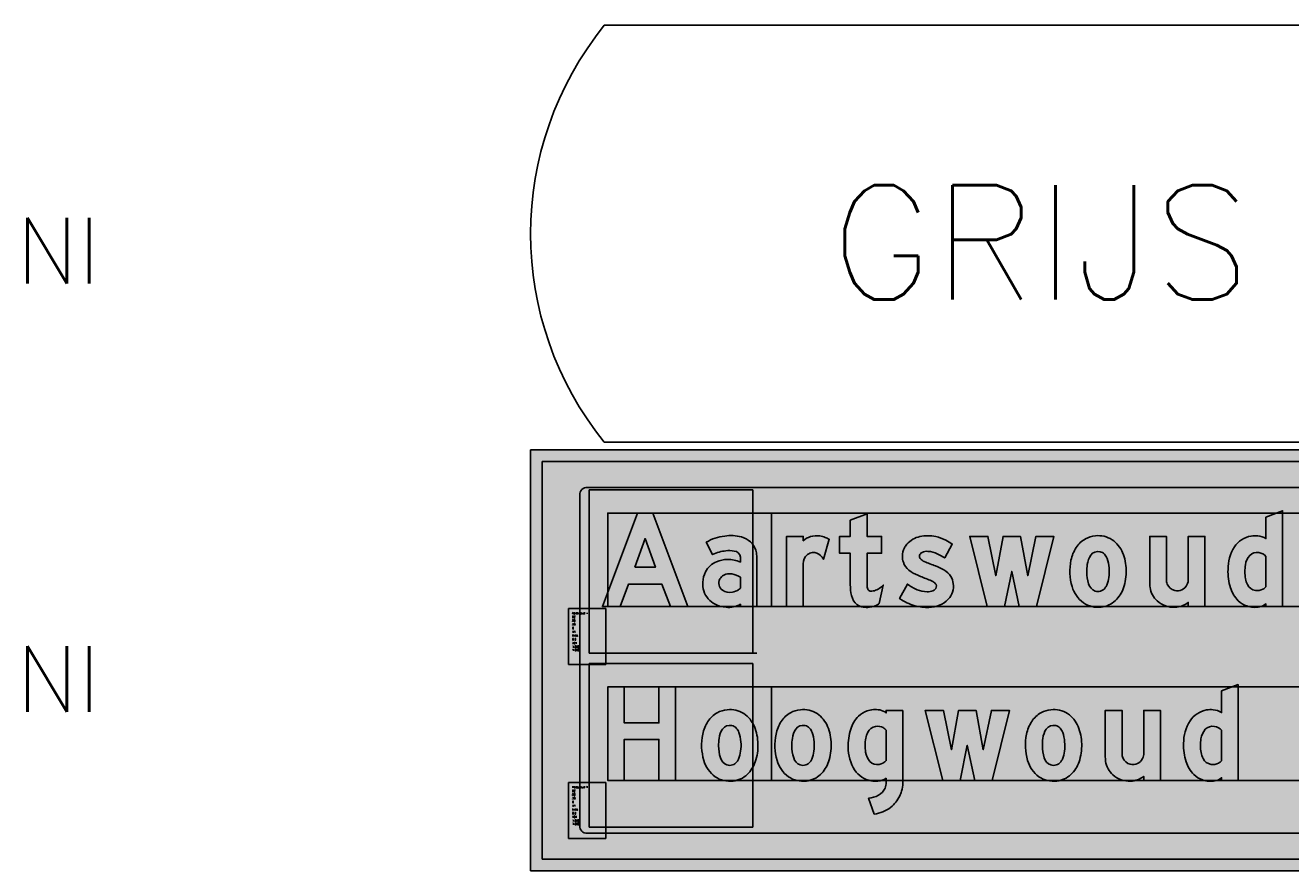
# Model space of a CAD drawing. Header units: millimetres. Extents: x 925 to 3012, y 1535 to 3416.
# Tile 5 of 9: x 925 to 1602, y 2962 to 3414. Entities that reach past the tile are written whole.
import ezdxf

# ---------------------------------------------------------------- set-up
doc = ezdxf.new("R2010")
doc.units = ezdxf.units.MM
doc.header["$LTSCALE"] = 20
doc.layers.get('0').update_dxf_attribs({"linetype": 'CONTINUOUS'})
for name, color, linetype in [('1', 1, 'CONTINUOUS'), ('101', 1, 'CONTINUOUS'), ('107', 7, 'CONTINUOUS'), ('11', 1, 'CONTINUOUS'), ('135', 7, 'CONTINUOUS'), ('136', 7, 'CONTINUOUS'), ('17', 7, 'CONTINUOUS'), ('27', 7, 'CONTINUOUS'), ('41', 1, 'CONTINUOUS'), ('61', 1, 'CONTINUOUS'), ('97', 7, 'CONTINUOUS')]:
    doc.layers.add(name, color=color, linetype=linetype)
doc.styles.get("Standard").update_dxf_attribs({"font": 'simplex.shx'})

# ---------------------------------------------------------------- blocks, each defined once
blk = doc.blocks.new('tbordfu06r')
at = {"layer": '135'}
blk.add_attdef('CAMTAG', (-275, 85), '', height=35, dxfattribs=at)
blk = doc.blocks.new('INVLSF')
for p, q in [((0, 1), (0, 0)), ((1, 1), (0, 1)), ((1, 0), (1, 1)), ((0, 0), (1, 0))]:
    blk.add_line(p, q)
blk = doc.blocks.new('BORDFUBL')
at = {"layer": '17', "color": 7}
blk.add_lwpolyline([(752.5319264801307, 222.9984000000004), (752.531926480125, 0), (39.39640648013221, -1.449507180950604e-12, -0.3533335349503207), (39.39640648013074, 222.9983999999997)], format="xyb", close=True, dxfattribs=at)
at = {"layer": '135'}
blk.add_attdef('CAMTAG', (-275, 85), '', height=35, dxfattribs=at)
blk = doc.blocks.new('DZAKP')
for points in [[(160.7466449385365, 0), (138.7191847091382, 57.86288406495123), (53.56842846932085, 57.86288406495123), (31.54120357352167, -1.13686837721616e-13), (-13.5, 0), (76.25341077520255, 240.0000292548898), (116.0342024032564, 240.0000292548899), (205.7876131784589, 0)], [(69.349428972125, 100.9315214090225), (122.4079414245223, 100.9315214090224), (96.00195315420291, 174.3083400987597)]]:
    blk.add_lwpolyline(points, close=True)
blk = doc.blocks.new('SDZAKP')
h = blk.add_hatch(color=256)
h.paths.add_polyline_path([(160.7466449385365, 0), (138.7191847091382, 57.86288406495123), (53.56842846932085, 57.86288406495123), (31.54120357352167, -1.13686837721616e-13), (-13.5, 0), (76.25341077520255, 240.0000292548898), (116.0342024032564, 240.0000292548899), (205.7876131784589, 0)])
h.paths.add_polyline_path([(69.349428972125, 100.9315214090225), (122.4079414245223, 100.9315214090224), (96.00195315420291, 174.3083400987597)], flags=16)
blk = doc.blocks.new('DZAOK')
for points in [[(80.29168392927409, 142.5022702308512, 0.09455450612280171), (58.86223580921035, 143.0913326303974, 0.09392910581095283), (25.17670926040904, 133.4185742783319), (8.794426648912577, 164.872359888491, -0.1139490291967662), (56.32418823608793, 180.9847192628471, -0.102221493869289), (98.94546119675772, 178.8337170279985, -0.1123089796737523), (121.9918119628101, 166.5247287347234, -0.1350937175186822), (135.8427671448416, 145.0203448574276, -0.06094034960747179), (138.5034541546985, 130.0033623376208), (138.615808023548, 0), (96.31164587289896, -1.4210854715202e-13), (96.31164587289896, 6.117521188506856, -0.1544528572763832), (59.6281086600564, -1.904991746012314, -0.1054326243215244), (31.95821481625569, 5.780453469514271, -0.2051994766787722), (2.634573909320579, 40.2199687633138, -0.0864934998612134), (-1.13686837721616e-13, 62.21058630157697, -0.1108656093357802), (6.753344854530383, 89.13420640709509, -0.1753992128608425), (35.14883639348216, 115.0370922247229, -0.1027096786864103), (63.2947735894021, 120.9811253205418, -0.1056800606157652), (96.31164587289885, 114.1064495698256), (96.31164587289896, 126.836193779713, 0.3604441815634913)], [(90.15311467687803, 42.26098654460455, -0.0875058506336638), (76.33574204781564, 37.22947874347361, -0.2315432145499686), (50.53903871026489, 42.03894689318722, -0.3769680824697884), (43.92489646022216, 70.7801437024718, -0.14016526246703), (53.88592368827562, 80.74117093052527, -0.1708132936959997), (74.60323661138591, 83.78081432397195, -0.1268813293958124), (96.3116458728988, 75.15898128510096), (96.3116458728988, 47.19172170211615, -0.07427285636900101)]]:
    blk.add_lwpolyline(points, format="xyb", close=True)
blk.add_arc((78.84753831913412, 125.0015434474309), 17.56021054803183, 354.0029247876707, 354.4577370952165)
blk = doc.blocks.new('SDZAOK')
h = blk.add_hatch(color=256)
edge = h.paths.add_edge_path()
edge.add_arc((68.03341668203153, 86.64438247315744), 57.1871378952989, 77.62239446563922, 99.22845375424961)
edge.add_arc((67.53717188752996, 49.3891813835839), 94.10285683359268, 95.2893603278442, 116.7533502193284)
edge.add_line((25.17670926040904, 133.4185742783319), (8.794426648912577, 164.872359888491))
edge.add_arc((67.45023733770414, 70.00397459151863), 111.53705508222, 95.72489218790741, 121.7279286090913, ccw=False)
edge.add_arc((72.4291536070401, 76.76086910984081), 105.4608024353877, 75.43768434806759, 98.78403324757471, ccw=False)
edge.add_arc((83.41440796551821, 122.0250807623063), 58.8934187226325, 49.0774985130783, 74.70941303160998, ccw=False)
edge.add_arc((89.84825929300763, 130.6082079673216), 48.19963114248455, 17.39810776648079, 48.17299261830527, ccw=False)
edge.add_arc((75.79664310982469, 126.6372608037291), 62.79709221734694, 3.0726882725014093, 17.02193678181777, ccw=False)
edge.add_line((138.5034541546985, 130.0033623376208), (138.615808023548, 0))
edge.add_line((138.615808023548, 0), (96.31164587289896, -1.4210854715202e-13))
edge.add_line((96.31164587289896, -1.4210854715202e-13), (96.31164587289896, 6.117521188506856))
edge.add_arc((65.29427752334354, 60.0663875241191), 62.22987480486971, 264.7758560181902, 299.8963239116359, ccw=False)
edge.add_arc((63.81418123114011, 66.81877318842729), 68.85113703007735, 242.43989423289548, 266.51433059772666, ccw=False)
edge.add_arc((57.48823253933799, 57.22168665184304), 57.42806174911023, 197.2206570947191, 243.6050331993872, ccw=False)
edge.add_arc((64.4032500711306, 58.77325684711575), 64.49491339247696, 176.9449090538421, 196.7185473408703, ccw=False)
edge.add_arc((63.34273655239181, 60.63090085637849), 63.36243114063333, 153.2662271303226, 178.571413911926, ccw=False)
edge.add_arc((56.73515449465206, 62.85812501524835), 56.46781161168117, 112.4747665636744, 152.2685167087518, ccw=False)
edge.add_arc((63.5372227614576, 50.22334059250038), 70.75820009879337, 90.1963212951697, 113.65339142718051, ccw=False)
edge.add_arc((63.72189448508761, 40.31036569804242), 80.67189033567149, 66.1728367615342, 90.3033564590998, ccw=False)
edge.add_line((96.31164587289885, 114.1064495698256), (96.31164587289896, 126.836193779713))
edge.add_arc((78.84753831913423, 125.001543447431), 17.56021054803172, 5.997075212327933, 85.28268730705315)
edge = h.paths.add_edge_path(flags=16)
edge.add_arc((68.97972454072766, 78.91852540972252), 42.33305570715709, 280.0068161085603, 300.01072517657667, ccw=False)
edge.add_arc((68.3518311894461, 65.99396148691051), 29.85193963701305, 233.36574855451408, 285.5126022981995, ccw=False)
edge.add_arc((63.58410192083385, 60.17262250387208), 22.33839442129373, 151.6500236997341, 234.2693907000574, ccw=False)
edge.add_arc((66.32293870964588, 58.34312868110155), 25.61936063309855, 119.04220599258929, 150.9577940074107, ccw=False)
edge.add_arc((68.56355776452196, 52.82411495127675), 31.54037026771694, 78.96022362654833, 117.73353824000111, ccw=False)
edge.add_arc((68.74294255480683, 37.38543891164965), 46.76402363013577, 53.87647617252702, 82.80097837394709, ccw=False)
edge.add_line((96.3116458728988, 75.15898128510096), (96.3116458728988, 47.19172170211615))
edge.add_arc((76.72724230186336, 65.3414153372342), 26.70131536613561, 300.1865396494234, 317.17742711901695, ccw=False)
blk = doc.blocks.new('DZROK')
blk.add_lwpolyline([(87.39322159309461, 130.9290578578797, 0.2173102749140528), (66.38573772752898, 138.8873324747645, 0.1337465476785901), (53.83512953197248, 133.7602711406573, 0.2509648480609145), (42.95073973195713, 109.2758088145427), (42.95073973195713, 0), (0, 0), (0, 179.9999999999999), (42.95073973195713, 179.9999999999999), (42.95073973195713, 168.9516590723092, -0.1104283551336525), (61.05039731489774, 179.5780119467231, -0.1135702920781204), (85.17263948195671, 181.3283738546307, -0.06214393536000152), (99.12497854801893, 177.6030433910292, -0.03591601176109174), (109.4345224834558, 172.7781220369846), (94.98686743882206, 121.5551092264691, 0.07080090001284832)], format="xyb", close=True)
blk = doc.blocks.new('SDZROK')
h = blk.add_hatch(color=256)
edge = h.paths.add_edge_path()
edge.add_arc((68.16640500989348, 111.8818661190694), 27.06410887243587, 44.73110551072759, 93.7724675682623)
edge.add_arc((69.52254152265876, 113.2837656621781), 25.7950028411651, 96.98474628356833, 127.4563622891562)
edge.add_arc((71.24708026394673, 111.3583956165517), 28.37287534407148, 127.8562855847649, 184.2093315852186)
edge.add_line((42.95073973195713, 109.2758088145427), (42.95073973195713, 0))
edge.add_line((42.95073973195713, 0), (0, 0))
edge.add_line((0, 0), (0, 179.9999999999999))
edge.add_line((0, 179.9999999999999), (42.95073973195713, 179.9999999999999))
edge.add_line((42.95073973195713, 179.9999999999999), (42.95073973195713, 168.9516590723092))
edge.add_arc((75.76432610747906, 133.7884952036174), 48.09552519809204, 107.8142047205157, 133.0203922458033, ccw=False)
edge.add_arc((76.91485758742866, 128.0382788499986), 53.92610858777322, 81.19155887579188, 107.1089040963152, ccw=False)
edge.add_arc((77.21998408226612, 123.5533461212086), 58.31979558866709, 67.93851464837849, 82.162563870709, ccw=False)
edge.add_arc((70.73832175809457, 103.5216770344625), 79.33379560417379, 60.80625271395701, 69.03405964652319, ccw=False)
edge.add_line((109.4345224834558, 172.7781220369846), (94.98686743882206, 121.5551092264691))
edge.add_arc((58.256285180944, 99.56311242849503), 42.81102190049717, 30.91056146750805, 47.10990074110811)
blk = doc.blocks.new('DZTOK')
blk.add_lwpolyline([(101.9740408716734, 7.900349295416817, -0.06338151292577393), (91.4025068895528, 1.510930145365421, -0.0899619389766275), (72.32820779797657, -1.999137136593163, -0.0795145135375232), (56.35553028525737, -0.29414511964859, -0.1995646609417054), (35.98400723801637, 14.68967089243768, -0.1145702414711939), (28.17535231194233, 42.23635502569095, -0.02610530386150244), (27.54095026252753, 59.27962250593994), (27.54095026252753, 137.0492602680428), (0, 137.0492602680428), (0, 180), (27.54095026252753, 180), (27.54095026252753, 221.6392882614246), (70.49192468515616, 238.0329010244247), (70.49192468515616, 180.0000000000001), (107.8689956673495, 179.9999999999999), (107.8689956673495, 137.0492602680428), (70.49192468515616, 137.0492602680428), (70.49192468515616, 57.77685140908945, 0.04150352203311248), (70.90161350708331, 49.6072771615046, 0.2077011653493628), (75.11006600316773, 41.12284527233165, 0.1668096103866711), (82.7469887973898, 39.72634060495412, 0.09779809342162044), (95.40031950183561, 42.92645058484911, 0.0686266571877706), (107.603936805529, 50.95426140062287, 0.01762768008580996), (112.1312129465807, 55.08190052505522)], format="xyb", close=True)
blk = doc.blocks.new('SDZTOK')
h = blk.add_hatch(color=256)
edge = h.paths.add_edge_path()
edge.add_arc((71.58729735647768, 46.23614821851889), 48.9181731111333, 293.89541788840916, 308.4019860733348, ccw=False)
edge.add_arc((72.18998846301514, 52.333486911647), 54.33279985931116, 270.14575713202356, 290.70816247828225, ccw=False)
edge.add_arc((69.66860761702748, 48.75522152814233), 50.82399429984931, 254.8145132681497, 272.9996363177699, ccw=False)
edge.add_arc((64.19283667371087, 31.70135683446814), 32.94139518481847, 211.092601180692, 256.2363880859, ccw=False)
edge.add_arc((91.39939629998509, 45.27836519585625), 63.29718448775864, 182.7546487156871, 208.8982217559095, ccw=False)
edge.add_arc((190.9634421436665, 56.82926183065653), 163.4408612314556, 179.1409701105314, 185.1225065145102, ccw=False)
edge.add_line((27.54095026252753, 59.27962250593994), (27.54095026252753, 137.0492602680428))
edge.add_line((27.54095026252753, 137.0492602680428), (0, 137.0492602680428))
edge.add_line((0, 137.0492602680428), (0, 180))
edge.add_line((0, 180), (27.54095026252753, 180))
edge.add_line((27.54095026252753, 180), (27.54095026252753, 221.6392882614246))
edge.add_line((27.54095026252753, 221.6392882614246), (70.49192468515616, 238.0329010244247))
edge.add_line((70.49192468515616, 238.0329010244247), (70.49192468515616, 180.0000000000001))
edge.add_line((70.49192468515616, 180.0000000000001), (107.8689956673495, 179.9999999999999))
edge.add_line((107.8689956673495, 179.9999999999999), (107.8689956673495, 137.0492602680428))
edge.add_line((107.8689956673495, 137.0492602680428), (70.49192468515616, 137.0492602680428))
edge.add_line((70.49192468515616, 137.0492602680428), (70.49192468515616, 57.77685140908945))
edge.add_arc((119.8221288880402, 56.15560891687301), 49.3568381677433, 178.1176455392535, 187.6240962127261)
edge.add_arc((82.77758971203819, 50.21204991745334), 11.89136497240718, 182.9152146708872, 229.8494973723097)
edge.add_arc((80.96325174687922, 51.55168266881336), 11.95911505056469, 240.6966778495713, 278.5778408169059)
edge.add_arc((80.97149560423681, 73.36257314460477), 33.68305977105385, 273.021561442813, 295.3641824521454)
edge.add_arc((72.39535237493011, 91.1875313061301), 53.46363647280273, 295.4860831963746, 311.1895329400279)
edge.add_arc((51.34659392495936, 117.2050490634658), 86.91406959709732, 310.3364955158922, 314.3760438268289)
edge.add_line((112.1312129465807, 55.08190052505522), (101.9740408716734, 7.900349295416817))
blk = doc.blocks.new('DZSOK')
blk.add_lwpolyline([(85.61624311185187, 40.42474675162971, -0.1160522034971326), (70.46786768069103, 37.89545265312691, -0.08756009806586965), (45.07041611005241, 43.30194511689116, -0.06292896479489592), (20.01129138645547, 57.56442595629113), (0, 20.49449432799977, 0.08550855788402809), (39.38262035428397, 2.25881030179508, 0.0700000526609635), (75.17803296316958, -2.170051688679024, 0.197133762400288), (125.014551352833, 18.70410804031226, 0.2293891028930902), (137.8895209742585, 58.86214700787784, 0.1045747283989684), (131.7605871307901, 76.95910754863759, 0.120732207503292), (113.7095108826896, 94.2633703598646, 0.04359315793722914), (92.58605617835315, 104.1656118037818, -0.002637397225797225), (63.31679777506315, 115.5105438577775, -0.1467933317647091), (52.9192487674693, 123.4289463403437, -0.1380528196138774), (51.14621924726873, 130.7686825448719, -0.2513365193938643), (57.61601880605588, 139.1356491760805, -0.1377303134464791), (72.7175321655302, 141.7118053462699, -0.09700764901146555), (96.7248689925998, 135.3821380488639, -0.02040334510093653), (115.722214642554, 125.0561671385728), (135.0550658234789, 160.4449600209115, 0.02888063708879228), (118.9193582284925, 170.1838958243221, 0.06952854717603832), (92.94477022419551, 179.5646468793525, 0.1061958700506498), (52.33327214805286, 179.7737348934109, 0.159222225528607), (18.91641052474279, 160.1575879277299, 0.05770571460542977), (12.24245110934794, 150.3408954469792, 0.1276414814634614), (7.21870678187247, 129.1939224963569, 0.07759318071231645), (9.643379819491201, 113.9409260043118, 0.1446724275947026), (24.15629074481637, 93.0984978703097, 0.06560263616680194), (46.70248814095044, 80.28935620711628, -0.002190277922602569), (74.78130362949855, 68.93735576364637, -0.05348042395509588), (88.20448542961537, 62.20276895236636, -0.1449729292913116), (93.53886403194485, 56.41505397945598, -0.1700885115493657), (94.07542007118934, 49.64323932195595, -0.2217015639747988), (85.61662246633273, 40.42436739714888, -0.6676894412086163)], format="xyb", close=True)
blk = doc.blocks.new('SDZSOK')
h = blk.add_hatch(color=256)
edge = h.paths.add_edge_path()
edge.add_arc((72.66682510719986, 71.35327427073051), 33.53000508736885, 266.23974202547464, 292.71849885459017, ccw=False)
edge.add_arc((73.08731262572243, 112.5570900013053), 74.70757380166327, 247.9743995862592, 267.9906467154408, ccw=False)
edge.add_arc((88.9775068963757, 149.5921709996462), 115.0019336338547, 233.1518617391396, 247.555125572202, ccw=False)
edge.add_line((20.01129138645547, 57.56442595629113), (0, 20.49449432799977))
edge.add_arc((72.61686048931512, 125.6771003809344), 127.8146667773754, 235.3792477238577, 254.9288112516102)
edge.add_arc((73.02017386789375, 127.2586222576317), 129.4466608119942, 254.9384537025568, 270.9551574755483)
edge.add_arc((74.65296661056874, 69.01231220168), 71.18430040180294, 270.4226263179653, 315.0303813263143)
edge.add_arc((89.98870142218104, 52.0765847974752), 48.37904885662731, 316.3847248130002, 368.0627921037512)
edge.add_arc((92.0349489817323, 53.41881675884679), 46.17652668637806, 6.769818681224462, 30.64978398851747)
edge.add_arc((87.42543356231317, 48.77773916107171), 52.53375454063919, 32.4418296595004, 59.97833639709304)
edge.add_arc((46.46788206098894, -21.69503613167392), 134.0439804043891, 59.89153464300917, 69.87602898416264)
edge.add_arc((1153.334860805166, 2884.26417906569), 2975.590037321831, 248.51116128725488, 249.115606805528, ccw=False)
edge.add_arc((71.31306152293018, 136.7959743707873), 22.7378491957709, 216.0064028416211, 249.41038685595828, ccw=False)
edge.add_arc((65.070952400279, 130.248402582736), 13.93444956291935, 177.8602113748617, 209.300854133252, ccw=False)
edge.add_arc((62.17786199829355, 128.9232946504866), 11.18492728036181, 114.07024263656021, 170.5034153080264, ccw=False)
edge.add_arc((69.75415961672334, 113.5323285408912), 28.33486350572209, 83.99680210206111, 115.3649110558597, ccw=False)
edge.add_arc((68.56241792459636, 77.25949485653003), 64.58610765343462, 64.14819076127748, 86.31135780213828, ccw=False)
edge.add_arc((-20.24680157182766, -102.4563845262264), 265.0462875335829, 59.13606616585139, 63.811519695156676, ccw=False)
edge.add_line((115.722214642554, 125.0561671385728), (135.0550658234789, 160.4449600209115))
edge.add_arc((42.7541962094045, 25.75510229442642), 163.2813777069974, 55.57776399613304, 62.19487910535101)
edge.add_arc((72.3652674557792, 81.93035762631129), 99.77960899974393, 62.18817568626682, 78.09734175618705)
edge.add_arc((72.15234969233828, 85.14221131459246), 96.68464764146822, 77.58130442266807, 101.8287269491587)
edge.add_arc((65.6439606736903, 118.8269358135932), 62.3833851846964, 102.3198652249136, 138.507148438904)
edge.add_arc((57.9669285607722, 126.4317514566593), 51.59820737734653, 139.1845891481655, 152.3951142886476)
edge.add_arc((50.47446344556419, 130.088157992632), 43.26499903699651, 152.0883794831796, 181.1843191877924)
edge.add_arc((57.27928811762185, 129.3325228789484), 50.06077320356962, 180.1586317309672, 197.9061183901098)
edge.add_arc((52.16259082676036, 128.0737239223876), 44.80646473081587, 198.3860936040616, 231.3141109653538)
edge.add_arc((84.03267595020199, 172.2437101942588), 99.24286442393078, 232.8910985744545, 247.9046020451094)
edge.add_arc((-1234.977915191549, -3130.308779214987), 3456.970500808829, 67.73599362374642, 68.23796754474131, ccw=False)
edge.add_arc((50.10138550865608, 3.001423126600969), 70.40344857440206, 57.233905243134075, 69.47905011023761, ccw=False)
edge.add_arc((81.10075797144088, 50.3033247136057), 13.85856114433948, 26.168180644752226, 59.16365314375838, ccw=False)
edge.add_arc((84.1417253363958, 52.26331976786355), 10.27341776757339, -14.775655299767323, 23.836241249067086, ccw=False)
edge.add_arc((79.96139346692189, 54.10346683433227), 14.80200582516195, 292.4612361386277, 342.46274371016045, ccw=False)
edge.add_arc((85.61651150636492, 40.42463579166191), 0.0002904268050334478, 157.5387638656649, 292.4612361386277, ccw=False)
blk = doc.blocks.new('DZWOK')
blk.add_lwpolyline([(171.4755654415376, 0), (215.7377566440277, 179.9999999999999), (169.836251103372, 179.9999999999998), (148.8525581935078, 79.01635924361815), (130.1641400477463, 180), (85.57385128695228, 180), (66.88543314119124, 79.0163592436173), (46.5574659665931, 179.9999999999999), (0, 179.9999999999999), (44.59028876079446, 8.526512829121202e-14), (89.309285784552, 8.526512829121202e-14), (107.8289879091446, 90.35040940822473), (127.2131395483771, 2.842170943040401e-14)], close=True)
blk = doc.blocks.new('SDZWOK')
blk.add_hatch(color=256).paths.add_polyline_path([(171.4755654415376, 0), (215.7377566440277, 179.9999999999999), (169.836251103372, 179.9999999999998), (148.8525581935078, 79.01635924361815), (130.1641400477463, 180), (85.57385128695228, 180), (66.88543314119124, 79.0163592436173), (46.5574659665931, 179.9999999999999), (0, 179.9999999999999), (44.59028876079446, 8.526512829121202e-14), (89.309285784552, 8.526512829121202e-14), (107.8289879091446, 90.35040940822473), (127.2131395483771, 2.842170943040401e-14)])
blk = doc.blocks.new('DZOOK')
for points in [[(137.5961139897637, 47.7039039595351, 0.0900840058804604), (144.4506500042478, 93.88237653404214, 0.09536006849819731), (135.3216678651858, 138.3666977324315, 0.1451970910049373), (108.3609933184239, 171.5831951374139, 0.1696752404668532), (65.42581101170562, 181.6810214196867, 0.1029743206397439), (39.90602023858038, 173.8389001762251, 0.1187287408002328), (16.19039576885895, 151.4319526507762, 0.09367507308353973), (2.937970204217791, 119.1931806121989, 0.1264405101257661), (5.658712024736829, 51.2032443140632, 0.1651796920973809), (34.73679316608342, 9.57064733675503, 0.183321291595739), (80.69513824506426, -1.461137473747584, 0.1600638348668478), (116.9388544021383, 15.32815495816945, 0.1161260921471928)], [(94.90508139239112, 55.0395974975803, 0.06738973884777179), (100.0212177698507, 74.85507194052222, 0.1157305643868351), (95.65438007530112, 123.5212428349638, 0.08988985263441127), (88.8877542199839, 134.4322865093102, 0.1534249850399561), (77.60824739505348, 140.8304492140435, 0.3043132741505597), (53.44578977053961, 131.8542281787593, 0.1205070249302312), (44.77328104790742, 107.9954828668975, 0.04789468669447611), (43.55561845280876, 88.71139090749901, 0.08691344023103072), (48.19376755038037, 58.38296078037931, 0.2351436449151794), (65.01080257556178, 39.84465674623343, 0.3164227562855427), (90.5859409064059, 47.74212554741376, 0.06226084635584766)]]:
    blk.add_lwpolyline(points, format="xyb", close=True)
blk = doc.blocks.new('SDZOOK')
h = blk.add_hatch(color=256)
edge = h.paths.add_edge_path()
edge.add_arc((13.90945121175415, 89.66139135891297), 130.6094227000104, 341.2618293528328, 361.8519854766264)
edge.add_arc((24.32468278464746, 92.40924546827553), 120.1349995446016, 0.7025954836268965, 22.491626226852)
edge.add_arc((65.85498042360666, 109.5327751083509), 75.2131355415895, 22.54214204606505, 55.58792951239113)
edge.add_arc((72.44357289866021, 115.1925433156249), 66.85780958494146, 57.5053389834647, 96.02517755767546)
edge.add_arc((71.5030529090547, 116.4602451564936), 65.50330163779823, 95.32342311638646, 118.8405099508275)
edge.add_arc((74.56408850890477, 113.4027876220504), 69.66853950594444, 119.8328140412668, 146.9166493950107)
edge.add_arc((94.84801341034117, 100.2548537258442), 93.84090934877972, 146.9507167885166, 168.356994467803)
edge.add_arc((136.5798530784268, 90.49169943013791), 136.6891651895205, 167.879038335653, 196.7041074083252)
edge.add_arc((81.48960833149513, 73.19593886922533), 78.95570561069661, 196.1733679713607, 233.6909981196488)
edge.add_arc((72.2547065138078, 64.62305630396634), 66.62102937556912, 235.7257855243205, 277.278546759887)
edge.add_arc((73.26602859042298, 62.091403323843), 63.98528824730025, 276.6674519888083, 313.0428242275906)
edge.add_arc((58.50784388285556, 75.387933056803), 83.79355545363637, 314.2124651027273, 340.7079307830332)
edge = h.paths.add_edge_path(flags=16)
edge.add_arc((24.28626374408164, 83.84079743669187), 76.26615582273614, 337.812385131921, 353.2336592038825)
edge.add_arc((-5.882332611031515, 89.88130271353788), 106.9642444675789, 351.9244347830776, 378.3304542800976)
edge.add_arc((62.17067177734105, 110.3096124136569), 35.99591504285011, 21.53265096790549, 42.07866786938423)
edge.add_arc((73.06785494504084, 119.6844931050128), 21.62791306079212, 42.99127879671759, 77.88162889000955)
edge.add_arc((72.21828437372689, 118.3305912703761), 23.13644978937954, 76.52835415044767, 144.2311589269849)
edge.add_arc((97.88733484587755, 102.1944222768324), 53.42990749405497, 146.2812829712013, 173.7669217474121)
edge.add_arc((144.5923755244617, 92.01207899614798), 101.0906564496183, 170.9028120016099, 181.8710840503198)
edge.add_arc((132.4531632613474, 86.78768489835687), 88.91835647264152, 178.7603365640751, 198.629499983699)
edge.add_arc((75.22204644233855, 66.0047378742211), 28.08236717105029, 195.7480639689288, 248.6774658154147)
edge.add_arc((72.18345661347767, 61.97671478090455), 23.2653166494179, 252.0433011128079, 322.2775271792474)
edge.add_arc((63.55708712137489, 68.6665571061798), 34.1817315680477, 322.2546958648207, 336.5054358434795)
blk = doc.blocks.new('DZUOK')
blk.add_lwpolyline([(95.575750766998, 56.15937157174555, 0.152437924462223), (98.68860068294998, 70.72419118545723), (98.68860068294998, 179.9999999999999), (141.6393404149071, 179.9999999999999), (141.6393404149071, -8.526512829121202e-14), (98.68860068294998, -8.526512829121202e-14), (98.68860068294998, 10.49184645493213, -0.1499232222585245), (65.19769246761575, -1.850917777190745, -0.1940183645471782), (19.28855463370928, 14.51297536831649, -0.1755788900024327), (0.8306378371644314, 49.08806716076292, -0.04431166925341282), (0, 63.34677469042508), (0, 180), (42.95073973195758, 179.9999999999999), (42.95073973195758, 73.53049952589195), (42.95073973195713, 69.09926179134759, 0.1096090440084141), (44.94322417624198, 57.84531444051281, 0.2274852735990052), (64.02627348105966, 41.57302468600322, 0.3603718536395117)], format="xyb", close=True)
blk = doc.blocks.new('SDZUOK')
h = blk.add_hatch(color=256)
edge = h.paths.add_edge_path()
edge.add_arc((73.80075692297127, 68.42826298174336), 24.99352022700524, 330.6013721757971, 365.2706745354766)
edge.add_line((98.68860068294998, 70.72419118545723), (98.68860068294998, 179.9999999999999))
edge.add_line((98.68860068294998, 179.9999999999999), (141.6393404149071, 179.9999999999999))
edge.add_line((141.6393404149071, 179.9999999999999), (141.6393404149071, -8.526512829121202e-14))
edge.add_line((141.6393404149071, -8.526512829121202e-14), (98.68860068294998, -8.526512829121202e-14))
edge.add_line((98.68860068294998, -8.526512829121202e-14), (98.68860068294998, 10.49184645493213))
edge.add_arc((61.82395476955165, 58.91196373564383), 60.85646946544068, 273.1779707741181, 307.2838240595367, ccw=False)
edge.add_arc((62.53489476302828, 63.25988510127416), 65.16522955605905, 228.4218232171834, 272.3418863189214, ccw=False)
edge.add_arc((57.7720699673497, 57.27183094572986), 57.52652155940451, 188.1786849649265, 228.0123838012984, ccw=False)
edge.add_arc((80.70291840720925, 60.89455718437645), 80.74016602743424, 178.2595611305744, 188.4084086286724, ccw=False)
edge.add_line((0, 63.34677469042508), (0, 180))
edge.add_line((0, 180), (42.95073973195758, 179.9999999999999))
edge.add_line((42.95073973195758, 179.9999999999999), (42.95073973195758, 73.53049952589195))
edge.add_line((42.95073973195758, 73.53049952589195), (42.95073973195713, 69.09926179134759))
edge.add_arc((69.3069805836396, 67.96221517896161), 26.38075637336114, 177.5297084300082, 202.5503693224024)
edge.add_arc((71.44211692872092, 69.59563277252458), 28.98726096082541, 203.9137798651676, 255.1771614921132)
edge.add_arc((70.99618392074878, 67.91056404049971), 27.24418526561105, 255.1771614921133, 334.4481028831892)
blk = doc.blocks.new('DZDOK')
for points in [[(97.31625345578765, 229.8604630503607), (97.3162534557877, 192.1455769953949), (97.31625345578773, 174.4679074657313, 0.1232557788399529), (76.20513987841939, 181.6722423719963, 0.06047286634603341), (58.93077733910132, 181.1147319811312, 0.2044505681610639), (16.37319202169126, 152.9616391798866, 0.1474303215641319), (4.973799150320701e-14, 94.82932353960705, 0.08761163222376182), (6.279592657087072, 48.07590760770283, 0.1210232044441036), (26.28683603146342, 15.0501423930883, 0.1051877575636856), (48.06915587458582, 1.477123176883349, 0.1331327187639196), (81.04417770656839, -0.9031940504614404, 0.117615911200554), (97.25240774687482, 6.834649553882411), (97.25240774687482, 6.750155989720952e-14), (139.9391303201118, 1.243449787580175e-13), (139.9391303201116, 246.1286139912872)], [(97.31625345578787, 50.72422075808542, -0.08005257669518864), (89.52589423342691, 44.45359790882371, -0.1597538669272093), (70.28836830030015, 41.37400513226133, -0.2442652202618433), (49.88110117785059, 56.32207706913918, -0.06996047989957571), (44.754802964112, 71.54701964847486, -0.08159832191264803), (44.5741256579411, 107.0830360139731, -0.14843563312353), (55.64703245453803, 131.3654682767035, -0.2408730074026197), (79.19325241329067, 138.6672368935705, -0.1726110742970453), (97.31625345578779, 128.8530565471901)]]:
    blk.add_lwpolyline(points, format="xyb", close=True)
blk = doc.blocks.new('SDZDOK')
h = blk.add_hatch(color=256)
edge = h.paths.add_edge_path()
edge.add_line((97.31625345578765, 229.8604630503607), (97.3162534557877, 192.1455769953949))
edge.add_line((97.3162534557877, 192.1455769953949), (97.31625345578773, 174.4679074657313))
edge.add_arc((72.37012039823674, 135.9008679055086), 45.93175475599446, 57.104193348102, 85.21057851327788)
edge.add_arc((69.86432566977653, 110.2409530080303), 71.7121679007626, 84.92726313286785, 98.76976576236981)
edge.add_arc((70.63831089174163, 117.1744494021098), 65.00327744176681, 100.3759817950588, 146.5956315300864)
edge.add_arc((104.6198949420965, 96.73466893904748), 104.6372436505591, 147.4964808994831, 181.0433597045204)
edge.add_arc((135.5267436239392, 89.23390674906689), 135.6422018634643, 177.6358039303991, 197.6637719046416)
edge.add_arc((83.50596237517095, 72.28704369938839), 80.93263427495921, 197.4066601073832, 225.0088980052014)
edge.add_arc((69.08009497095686, 59.46091714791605), 61.67317022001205, 226.062636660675, 250.0815692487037)
edge.add_arc((68.94726239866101, 61.11078433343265), 63.18282104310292, 250.7045400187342, 281.037937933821)
edge.add_arc((72.92854395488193, 36.94075138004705), 38.70436302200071, 282.1037559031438, 308.9360620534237)
edge.add_line((97.25240774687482, 6.834649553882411), (97.25240774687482, 6.750155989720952e-14))
edge.add_line((97.25240774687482, 6.750155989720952e-14), (139.9391303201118, 1.243449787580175e-13))
edge.add_line((139.9391303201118, 1.243449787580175e-13), (139.9391303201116, 246.1286139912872))
edge.add_line((139.9391303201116, 246.1286139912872), (97.31625345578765, 229.8604630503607))
edge = h.paths.add_edge_path(flags=16)
edge.add_arc((73.96374232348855, 71.76188316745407), 31.43124267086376, 299.67748532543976, 317.98514337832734, ccw=False)
edge.add_arc((75.21084811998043, 72.2504298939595), 31.26634634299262, 260.94183818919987, 297.24794225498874, ccw=False)
edge.add_arc((74.47092914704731, 68.48822703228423), 27.43492016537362, 206.324526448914, 261.23083889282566, ccw=False)
edge.add_arc((101.4571767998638, 82.16343885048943), 57.68767247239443, 190.6047430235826, 206.61242158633, ccw=False)
edge.add_arc((152.814382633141, 89.86489914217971), 109.6011745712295, 170.9615001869, 189.6211176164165, ccw=False)
edge.add_arc((90.10672688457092, 100.9858148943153), 45.93902349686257, 138.6006117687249, 172.372956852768, ccw=False)
edge.add_arc((74.55888485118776, 111.9958478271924), 27.0710243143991, 80.14281511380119, 134.3148924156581, ccw=False)
edge.add_arc((74.46396492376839, 108.2938870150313), 30.7393321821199, 41.97628114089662, 81.14981609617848, ccw=False)
edge.add_line((97.31625345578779, 128.8530565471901), (97.31625345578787, 50.72422075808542))
blk = doc.blocks.new('TEXTID')
for p, q in [((-1, -1), (-21, -1)), ((-21, -1), (-21, -31)), ((-1, -31), (-1, -1)), ((-21, -31), (-1, -31))]:
    blk.add_line(p, q)
for tag, p in [('ALFTYP', (-19, -6)), ('TXTVAL', (-19, -4)), ('GROKAP', (-19, -8)), ('GROOND', (-19, -10)), ('KRIMP', (-19, -12)), ('LAYER', (-19, -14)), ('TXTLEN', (-19, -20)), ('GEN', (-19, -16)), ('CURANG', (-19, -18)), ('AKTIE', (-19, -27.14285714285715)), ('XSCALE', (-19, -22)), ('XYSCALE', (-19, -23.71428571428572)), ('NOOT', (-19, -25.42857142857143)), ('ERRMSG', (-19, -28.85714285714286))]:
    blk.add_attdef(tag, p, '', height=1)
blk = doc.blocks.new('DZHKP')
blk.add_lwpolyline([(173.9176485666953, 0), (131.506768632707, -1.13686837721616e-13), (131.506768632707, 105.5341759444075), (42.41087993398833, 105.5341759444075), (42.41087993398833, 0), (0, 0), (0, 240.0000292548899), (42.41087993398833, 240.0000292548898), (42.41087993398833, 147.9452912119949), (131.506768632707, 147.9452912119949), (131.506768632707, 240.0000292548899), (173.9176485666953, 240.0000292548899)], close=True)
blk = doc.blocks.new('SDZHKP')
blk.add_hatch(color=256).paths.add_polyline_path([(173.9176485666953, 0), (131.506768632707, -1.13686837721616e-13), (131.506768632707, 105.5341759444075), (42.41087993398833, 105.5341759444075), (42.41087993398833, 0), (0, 0), (0, 240.0000292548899), (42.41087993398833, 240.0000292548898), (42.41087993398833, 147.9452912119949), (131.506768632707, 147.9452912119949), (131.506768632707, 240.0000292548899), (173.9176485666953, 240.0000292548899)])
blk = doc.blocks.new('DZGOK')
for points in [[(140.2540280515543, 180.0000000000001), (140.2921348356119, 5.668933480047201), (140.2651950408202, -6.704647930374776, -0.06710246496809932), (137.1504956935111, -27.49701680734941, -0.04130487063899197), (132.5216808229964, -39.5936210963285, -0.1142922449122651), (108.8923471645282, -68.99729602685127, -0.1424166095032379), (66.85240182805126, -86.29647070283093), (52.28390983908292, -45.57086507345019, 0.1093768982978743), (77.82239118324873, -37.92734004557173, 0.1683291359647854), (94.88228299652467, -19.63189279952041, 0.1160855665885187), (97.34116041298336, -4.413100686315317), (97.34116041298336, 5.694906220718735, -0.1427299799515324), (76.52003760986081, -1.672242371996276, -0.06047286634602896), (59.24567507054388, -1.114731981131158, -0.2044505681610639), (16.68808975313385, 27.0383608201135, -0.1474303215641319), (0.3148977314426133, 85.17067646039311, -0.08761163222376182), (6.59449038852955, 131.9240923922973, -0.1210232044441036), (26.60173376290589, 164.9498576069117, -0.1051877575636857), (48.38405360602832, 178.5228768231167, -0.1331327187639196), (81.35907543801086, 180.9031940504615, -0.117615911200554), (97.56730547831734, 173.1653504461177), (97.56730547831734, 180.0000000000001)], [(97.63115118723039, 129.2757792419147, 0.08005257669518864), (89.84079196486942, 135.5464020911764, 0.1597538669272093), (70.60326603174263, 138.6259948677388, 0.2442652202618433), (50.19599890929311, 123.6779229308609, 0.06996047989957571), (45.06970069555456, 108.4529803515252, 0.08159832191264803), (44.88902338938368, 72.91696398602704, 0.14843563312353), (55.96193018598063, 48.63453172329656, 0.2408730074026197), (79.50815014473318, 41.33276310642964, 0.1726110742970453), (97.63115118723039, 51.14694345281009)]]:
    blk.add_lwpolyline(points, format="xyb", close=True)
blk = doc.blocks.new('SDZGOK')
h = blk.add_hatch(color=256)
edge = h.paths.add_edge_path()
edge.add_line((140.2540280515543, 180.0000000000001), (140.2921348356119, 5.668933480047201))
edge.add_line((140.2921348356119, 5.668933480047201), (140.2651950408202, -6.704647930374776))
edge.add_arc((61.59165358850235, -5.548817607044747), 78.68203142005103, 343.8025689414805, 359.15830107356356, ccw=False)
edge.add_arc((61.74563803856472, -5.576960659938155), 78.52631036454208, 334.32994643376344, 343.7909474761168, ccw=False)
edge.add_arc((57.23030334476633, -3.284407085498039), 83.58917719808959, 308.1736590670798, 334.25434348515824, ccw=False)
edge.add_arc((58.1210969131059, -5.346203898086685), 81.41978494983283, 276.1561297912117, 308.5775895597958, ccw=False)
edge.add_line((66.85240182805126, -86.29647070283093), (52.28390983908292, -45.57086507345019))
edge.add_arc((47.79154564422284, 15.92522600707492), 61.6599590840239, 274.1781047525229, 299.146192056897)
edge.add_arc((59.95011745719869, -4.16043086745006), 38.20500390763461, 297.891538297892, 336.1114392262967)
edge.add_arc((63.77844750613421, -6.798458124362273), 33.647371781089, 337.5789686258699, 364.0652700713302)
edge.add_line((97.34116041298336, -4.413100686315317), (97.34116041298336, 5.694906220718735))
edge.add_arc((74.28948084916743, 37.73781012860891), 39.47312530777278, 273.239409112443, 305.73125730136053, ccw=False)
edge.add_arc((70.17922340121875, 69.75904699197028), 71.71216790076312, 261.2302342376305, 275.0727368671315, ccw=False)
edge.add_arc((70.95320862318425, 62.82555059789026), 65.00327744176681, 213.4043684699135, 259.6240182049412, ccw=False)
edge.add_arc((104.9347926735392, 83.26533106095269), 104.6372436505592, 178.9566402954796, 212.5035191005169, ccw=False)
edge.add_arc((135.8416413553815, 90.76609325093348), 135.6422018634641, 162.3362280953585, 182.364196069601, ccw=False)
edge.add_arc((83.82086010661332, 107.7129563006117), 80.93263427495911, 134.9911019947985, 162.5933398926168, ccw=False)
edge.add_arc((69.39499270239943, 120.539082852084), 61.6731702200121, 109.9184307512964, 133.9373633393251, ccw=False)
edge.add_arc((69.2621601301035, 118.8892156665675), 63.18282104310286, 78.96206206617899, 109.2954599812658, ccw=False)
edge.add_arc((73.24344168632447, 143.059248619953), 38.70436302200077, 51.063937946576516, 77.89624409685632, ccw=False)
edge.add_line((97.56730547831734, 173.1653504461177), (97.56730547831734, 180.0000000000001))
edge.add_line((97.56730547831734, 180.0000000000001), (140.2540280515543, 180.0000000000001))
edge = h.paths.add_edge_path(flags=16)
edge.add_arc((74.27864005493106, 108.2381168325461), 31.43124267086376, 42.01485662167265, 60.32251467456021)
edge.add_arc((75.52574585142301, 107.7495701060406), 31.26634634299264, 62.75205774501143, 99.05816181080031)
edge.add_arc((74.78582687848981, 111.5117729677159), 27.43492016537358, 98.76916110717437, 153.675473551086)
edge.add_arc((101.7720745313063, 97.83656114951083), 57.68767247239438, 153.3875784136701, 169.3952569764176)
edge.add_arc((153.1292803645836, 90.13510085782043), 109.6011745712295, 170.3788823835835, 189.0384998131)
edge.add_arc((90.42162461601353, 79.01418510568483), 45.93902349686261, 187.6270431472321, 221.3993882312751)
edge.add_arc((74.87378258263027, 68.00415217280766), 27.07102431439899, 225.685107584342, 279.8571848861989)
edge.add_arc((74.77886265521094, 71.70611298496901), 30.73933218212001, 278.8501839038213, 318.0237188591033)
edge.add_line((97.63115118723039, 51.14694345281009), (97.63115118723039, 129.2757792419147))

msp = doc.modelspace()

# ---------------------------------------------------------------- hatches: boundary and pattern name
at = {"layer": '101'}
h = msp.add_hatch(color=256, dxfattribs=at)
h.dxf.hatch_style = 1
h.paths.add_polyline_path([(1905.258305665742, 3180.568181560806), (1201.704545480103, 3180.568181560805), (1201.704545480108, 2968.068181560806), (1905.258305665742, 2968.068181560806, 0.3477293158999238)])
h.paths.add_polyline_path([(1820.204545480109, 3166.818181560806, -0.4142135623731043), (1824.204545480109, 3162.818181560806), (1824.204545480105, 2985.818181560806, -0.4142135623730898), (1820.204545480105, 2981.818181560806), (1225.704545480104, 2981.818181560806, -0.4142135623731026), (1221.704545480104, 2985.818181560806), (1221.704545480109, 3162.746552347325, -0.4142135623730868), (1225.776174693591, 3166.818181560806)], flags=16)
h.paths.add_polyline_path([(1926.915293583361, 3076.782596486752), (1875.415292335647, 3112.532878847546, 0.6877163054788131), (1870.785009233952, 3109.378307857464), (1876.019667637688, 3082.712948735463), (1840.704545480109, 3084.318181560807), (1840.704545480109, 3064.318181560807), (1876.019667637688, 3065.923414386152), (1870.740768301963, 3039.032691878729, 0.6598819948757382), (1875.415292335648, 3036.10348427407), (1926.915293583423, 3071.853766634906, 0.5231472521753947)], flags=16)
at = {"layer": '107'}
h = msp.add_hatch(color=256, dxfattribs=at)
h.dxf.hatch_style = 1
h.paths.add_polyline_path([(1195.454545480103, 3186.818181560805), (1195.454545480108, 2961.818181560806), (1908.249847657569, 2961.818181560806, 0.3573750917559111), (1908.249847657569, 3186.818181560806)])
h.paths.add_polyline_path([(1201.704545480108, 2968.068181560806), (1905.258305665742, 2968.068181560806, 0.3477293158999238), (1905.258305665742, 3180.568181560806), (1201.704545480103, 3180.568181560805)], flags=16)
h.paths.add_polyline_path([(1820.204545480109, 3166.818181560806, -0.4142135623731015), (1824.204545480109, 3162.818181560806), (1824.204545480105, 2985.818181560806, -0.4142135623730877), (1820.204545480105, 2981.818181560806), (1225.704545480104, 2981.818181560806, -0.4142135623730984), (1221.704545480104, 2985.818181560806), (1221.704545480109, 3162.746552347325, -0.4142135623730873), (1225.776174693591, 3166.818181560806)], flags=0)
h.paths.add_polyline_path([(1926.915293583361, 3076.782596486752), (1875.415292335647, 3112.532878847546, 0.6877163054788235), (1870.785009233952, 3109.378307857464), (1876.019667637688, 3082.712948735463), (1840.704545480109, 3084.318181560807), (1840.704545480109, 3064.318181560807), (1876.019667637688, 3065.923414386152), (1870.740768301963, 3039.032691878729, 0.6598819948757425), (1875.415292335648, 3036.10348427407), (1926.915293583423, 3071.853766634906, 0.5231472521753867)], flags=0)
h.paths.add_polyline_path([(1225.776174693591, 3166.818181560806, 0.4142135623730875), (1221.704545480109, 3162.746552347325), (1221.704545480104, 2985.818181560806, 0.4142135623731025), (1225.704545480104, 2981.818181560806), (1820.204545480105, 2981.818181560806, 0.4142135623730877), (1824.204545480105, 2985.818181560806), (1824.204545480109, 3162.818181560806, 0.4142135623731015), (1820.204545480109, 3166.818181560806)], flags=0)
h = msp.add_hatch(color=256, dxfattribs=at)
h.dxf.hatch_style = 1
edge = h.paths.add_edge_path()
edge.add_arc((1820.204545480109, 3162.818181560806), 4, 0, 90, ccw=False)
edge.add_line((1824.204545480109, 3162.818181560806), (1824.204545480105, 2985.818181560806))
edge.add_arc((1820.204545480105, 2985.818181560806), 4, -90, 0, ccw=False)
edge.add_line((1820.204545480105, 2981.818181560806), (1225.704545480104, 2981.818181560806))
edge.add_arc((1225.704545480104, 2985.818181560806), 4, 180, 270, ccw=False)
edge.add_line((1221.704545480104, 2985.818181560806), (1221.704545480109, 3162.746552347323))
edge.add_arc((1225.776174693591, 3162.746552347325), 4.071629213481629, 90.00000000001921, 180.0000000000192, ccw=False)
edge.add_line((1225.776174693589, 3166.818181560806), (1820.204545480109, 3166.818181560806))

# ---------------------------------------------------------------- linework, layer by layer
at = {"layer": '1'}
msp.add_line((1316.472517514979, 3078.068176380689), (1314.204543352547, 3078.068176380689), dxfattribs=at)
for points in [[(1236.704545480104, 3103.068181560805), (1236.704545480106, 3153.068181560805), (1324.20454548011, 3153.068181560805), (1324.20454548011, 3103.068181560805), (1324.20454548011, 3153.068181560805), (1809.204545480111, 3153.068181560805), (1809.204545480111, 3103.068181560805), (1236.704545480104, 3103.068181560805)], [(1236.704545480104, 3010.068181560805), (1236.704545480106, 3060.068181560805), (1324.204545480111, 3060.068181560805), (1324.204545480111, 3010.068181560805), (1324.204545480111, 3060.068181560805), (1809.204545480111, 3060.068181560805), (1809.204545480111, 3010.068181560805), (1236.704545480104, 3010.068181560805)]]:
    msp.add_lwpolyline(points, dxfattribs=at)
at = {"layer": '11'}
msp.add_lwpolyline([(1195.454545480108, 2961.818181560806), (1908.249847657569, 2961.818181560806, 0.3573750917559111), (1908.249847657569, 3186.818181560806), (1195.454545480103, 3186.818181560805)], format="xyb", close=True, dxfattribs=at)
at = {"layer": '27'}
msp.add_lwpolyline([(1820.204545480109, 3166.818181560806, -0.4142135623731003), (1824.204545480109, 3162.818181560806), (1824.204545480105, 2985.818181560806, -0.4142135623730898), (1820.204545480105, 2981.818181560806), (1225.704545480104, 2981.818181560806, -0.4142135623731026), (1221.704545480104, 2985.818181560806), (1221.704545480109, 3162.746552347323, -0.4142135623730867), (1225.776174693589, 3166.818181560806)], format="xyb", close=True, dxfattribs=at)
at = {"layer": '97'}
msp.add_lwpolyline([(1201.704545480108, 2968.068181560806), (1905.258305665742, 2968.068181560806, 0.3477293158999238), (1905.258305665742, 3180.568181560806), (1201.704545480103, 3180.568181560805)], format="xyb", close=True, dxfattribs=at)

# ---------------------------------------------------------------- block references
at = {"layer": '101', "xscale": 0.208333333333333, "yscale": 0.208333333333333, "zscale": 0.208333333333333}
for name, p in [('SDZAKP', (1236.704545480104, 3103.068181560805)), ('SDZDOK', (1568.371212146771, 3103.068181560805)), ('SDZTOK', (1360.662878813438, 3103.068181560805)), ('SDZAOK', (1287.537878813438, 3103.068181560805)), ('SDZROK', (1332.329545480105, 3103.068181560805)), ('SDZSOK', (1392.746212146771, 3103.068181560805)), ('SDZWOK', (1430.246212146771, 3103.068181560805)), ('SDZOOK', (1483.787878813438, 3103.068181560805)), ('SDZUOK', (1526.496212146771, 3103.068181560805)), ('SDZHKP', (1236.704545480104, 3010.068181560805)), ('SDZDOK', (1544.621212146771, 3010.068181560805)), ('SDZOOK', (1286.912878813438, 3010.068181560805)), ('SDZOOK', (1326.079545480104, 3010.068181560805)), ('SDZGOK', (1365.246212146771, 3010.068181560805)), ('SDZWOK', (1406.496212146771, 3010.068181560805)), ('SDZOOK', (1460.037878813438, 3010.068181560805)), ('SDZUOK', (1502.746212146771, 3010.068181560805))]:
    msp.add_blockref(name, p, dxfattribs=at)
at = {"layer": '136'}
for p, values in [((1236.704545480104, 3103.068181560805), {'TXTVAL': 'Aartswoud -', 'ALFTYP': 'DZ', 'GROKAP': '50', 'GROOND': '38', 'KRIMP': '0', 'LAYER': '41', 'GEN': 'links', 'CURANG': '0.0', 'TXTLEN': '421', 'XSCALE': '1.000', 'XYSCALE': '1.000'}), ((1236.704545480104, 3010.068181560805), {'TXTVAL': 'Hoogwoud 4', 'ALFTYP': 'DZ', 'GROKAP': '50', 'GROOND': '38', 'KRIMP': '0', 'LAYER': '41', 'GEN': 'links', 'CURANG': '0.0', 'TXTLEN': '401', 'XSCALE': '1.000', 'XYSCALE': '1.000'})]:
    msp.add_blockref('TEXTID', p, dxfattribs=at).add_auto_attribs(values)
at = {"layer": '17'}
for name, p in [('BORDFUBL', (1195.454545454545, 3190.909090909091)), ('tbordfu06r', (1195.454545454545, 2961.818181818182))]:
    msp.add_blockref(name, p, dxfattribs=at).add_auto_attribs({'CAMTAG': 'NI'})
at = {"layer": '41', "xscale": 0.208333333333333, "yscale": 0.208333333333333, "zscale": 0.208333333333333}
for name, p in [('DZAKP', (1236.704545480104, 3103.068181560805)), ('DZDOK', (1568.371212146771, 3103.068181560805)), ('DZTOK', (1360.662878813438, 3103.068181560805)), ('DZAOK', (1287.537878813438, 3103.068181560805)), ('DZROK', (1332.329545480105, 3103.068181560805)), ('DZSOK', (1392.746212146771, 3103.068181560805)), ('DZWOK', (1430.246212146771, 3103.068181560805)), ('DZOOK', (1483.787878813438, 3103.068181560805)), ('DZUOK', (1526.496212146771, 3103.068181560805)), ('DZHKP', (1236.704545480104, 3010.068181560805)), ('DZDOK', (1544.621212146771, 3010.068181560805)), ('DZOOK', (1286.912878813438, 3010.068181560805)), ('DZOOK', (1326.079545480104, 3010.068181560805)), ('DZGOK', (1365.246212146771, 3010.068181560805)), ('DZWOK', (1406.496212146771, 3010.068181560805)), ('DZOOK', (1460.037878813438, 3010.068181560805)), ('DZUOK', (1502.746212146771, 3010.068181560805))]:
    msp.add_blockref(name, p, dxfattribs=at)
at = {"layer": '61', "xscale": 87.49999999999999, "yscale": 87.49999999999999, "zscale": 87.49999999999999}
for p in [(1226.704537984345, 3078.068178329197), (1226.704537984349, 2985.068178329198)]:
    msp.add_blockref('INVLSF', p, dxfattribs=at)

# ---------------------------------------------------------------- texts
at = {"layer": '17'}
msp.add_text('  GRIJS', height=61.09090909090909, dxfattribs=at).set_placement((1271.818181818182, 3267.272727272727))

doc.saveas('drawing.dxf')
